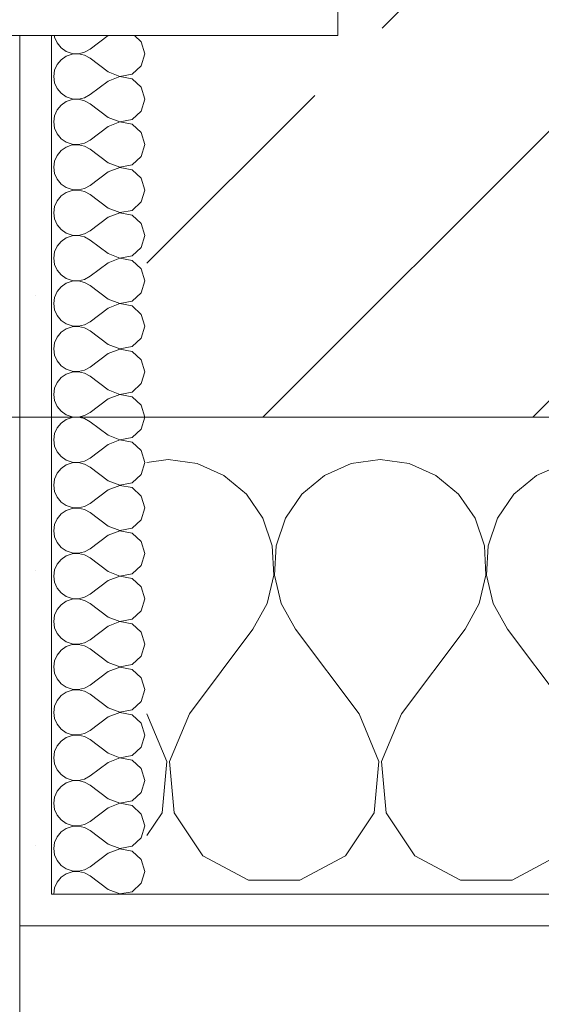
# Model space of a CAD drawing. Header units: metres. Extents: x -3.6 to 84.5, y -11 to 16.8.
# Tile 54 of 256: x 10.62 to 10.784, y -0.18 to 0.13. Entities that reach past the tile are written whole.
import ezdxf

# ---------------------------------------------------------------- set-up
doc = ezdxf.new("R2010")
doc.units = ezdxf.units.M
doc.header["$MEASUREMENT"] = 0
doc.linetypes.add('Strichlinie eng', pattern=[0.115, 0.075, -0.04])
for name, color, linetype in [('152 - Bemaßung_ Beschriftung.Ausbau', 7, 'Continuous'), ('603 - Struktur.Bodenplatte_ Decke Roh', 7, 'Continuous'), ('604 - Struktur.Wand Aussen', 7, 'Continuous')]:
    doc.layers.add(name, color=color, linetype=linetype)
doc.styles.add('ERSTELLTER_STIL_2', font='txt')
doc.dimstyles.new('ERSTELLTER_STIL__1', dxfattribs={"dimtxt": 0.1, "dimasz": 0.0532, "dimexe": 0.18, "dimexo": 0.0625, "dimgap": 0, "dimtad": 1, "dimzin": 0, "dimdsep": 46, "dimtxsty": 'ERSTELLTER_STIL_2', "dimblk": 'ARROWHEAD_2', "dimblk1": 'ARROWHEAD_2', "dimblk2": 'ARROWHEAD_2', "dimcen": 0.09, "dimse1": 1, "dimse2": 1, "dimclrd": 7, "dimclre": 7, "dimclrt": 7, "dimazin": 0, "dimtfac": 1, "dimtdec": 4, "dimtmove": 0, "dimatfit": 3, "dimfxl": 1, "dimtolj": 1, "dimtzin": 0, "dimarcsym": 0})
doc.dimstyles.new('ERSTELLTER_STIL__2', dxfattribs={"dimtxt": 0.1, "dimasz": 0.0532, "dimexe": 0.18, "dimexo": 0.0625, "dimgap": 0, "dimtad": 1, "dimzin": 0, "dimdsep": 46, "dimtxsty": 'ERSTELLTER_STIL_2', "dimblk": 'ARROWHEAD_2', "dimblk1": 'ARROWHEAD_2', "dimblk2": 'ARROWHEAD_2', "dimcen": 0.09, "dimse1": 1, "dimse2": 1, "dimclrd": 7, "dimclre": 7, "dimclrt": 7, "dimazin": 0, "dimtfac": 1, "dimtdec": 4, "dimtmove": 2, "dimatfit": 3, "dimfxl": 1, "dimtolj": 1, "dimtzin": 0, "dimarcsym": 0})
doc.dimstyles.new('ERSTELLTER_STIL__3', dxfattribs={"dimtxt": 0.1, "dimasz": 0.0532, "dimexe": 0.18, "dimexo": 0.0625, "dimgap": 0, "dimtad": 1, "dimtih": 1, "dimtoh": 1, "dimzin": 0, "dimdsep": 46, "dimtxsty": 'ERSTELLTER_STIL_2', "dimblk": 'ARROWHEAD_2', "dimblk1": 'ARROWHEAD_2', "dimblk2": 'ARROWHEAD_2', "dimcen": 0.09, "dimse1": 1, "dimse2": 1, "dimclrd": 7, "dimclre": 7, "dimclrt": 7, "dimazin": 0, "dimtfac": 1, "dimtdec": 4, "dimtmove": 0, "dimatfit": 3, "dimfxl": 1, "dimtolj": 1, "dimtzin": 0, "dimarcsym": 0})
pattern_1 = [(0, (0, 0), (0, 0.08660254), [0, -0.05]), (0, (0.025, 0.0433), (0, 0.08660254), [0, -0.05])]

# ---------------------------------------------------------------- blocks, each defined once
blk = doc.blocks.new('*X88')
at = {"layer": '604 - Struktur.Wand Aussen', "color": 7, "linetype": 'Continuous', "lineweight": 5}
for p, q in [((10.66667, -0.00833), (10.66, -0.00926)), ((10.67578, -0.0096), (10.66667, -0.00833)), ((10.73333, -0.00833), (10.72422, -0.0096)), ((10.74244, -0.0096), (10.73333, -0.00833)), ((10.68419, -0.01331), (10.67578, -0.0096)), ((10.72422, -0.0096), (10.71581, -0.01331)), ((10.75086, -0.01331), (10.74244, -0.0096)), ((10.79089, -0.0096), (10.78248, -0.01331)), ((10.69127, -0.01918), (10.68419, -0.01331)), ((10.71581, -0.01331), (10.70873, -0.01918)), ((10.75794, -0.01918), (10.75086, -0.01331)), ((10.78248, -0.01331), (10.77539, -0.01918)), ((10.69648, -0.02676), (10.69127, -0.01918)), ((10.70873, -0.01918), (10.70352, -0.02676)), ((10.76315, -0.02676), (10.75794, -0.01918)), ((10.77539, -0.01918), (10.77019, -0.02676)), ((10.69942, -0.03547), (10.69648, -0.02676)), ((10.70352, -0.02676), (10.70058, -0.03547)), ((10.76609, -0.03547), (10.76315, -0.02676)), ((10.77019, -0.02676), (10.76725, -0.03547)), ((10.69987, -0.04466), (10.69942, -0.03547)), ((10.70058, -0.03547), (10.70013, -0.04466)), ((10.76653, -0.04466), (10.76609, -0.03547)), ((10.76725, -0.03547), (10.7668, -0.04466)), ((10.69778, -0.05362), (10.69987, -0.04466)), ((10.70013, -0.04466), (10.70222, -0.05362)), ((10.76445, -0.05362), (10.76653, -0.04466)), ((10.7668, -0.04466), (10.76888, -0.05362)), ((10.69333, -0.06167), (10.69778, -0.05362)), ((10.70222, -0.05362), (10.70667, -0.06167)), ((10.76, -0.06167), (10.76445, -0.05362)), ((10.76888, -0.05362), (10.77333, -0.06167)), ((10.67333, -0.08833), (10.69333, -0.06167)), ((10.72667, -0.08833), (10.70667, -0.06167)), ((10.74, -0.08833), (10.76, -0.06167)), ((10.79333, -0.08833), (10.77333, -0.06167)), ((10.66629, -0.1033), (10.66, -0.08833)), ((10.67333, -0.08833), (10.66705, -0.1033)), ((10.73295, -0.1033), (10.72667, -0.08833)), ((10.74, -0.08833), (10.73371, -0.1033)), ((10.66475, -0.11947), (10.66629, -0.1033)), ((10.66705, -0.1033), (10.66858, -0.11947)), ((10.73142, -0.11947), (10.73295, -0.1033)), ((10.73371, -0.1033), (10.73525, -0.11947)), ((10.66, -0.12662), (10.66475, -0.11947)), ((10.66858, -0.11947), (10.67757, -0.13299)), ((10.72243, -0.13299), (10.73142, -0.11947)), ((10.73525, -0.11947), (10.74424, -0.13299)), ((10.67757, -0.13299), (10.69188, -0.14066)), ((10.70812, -0.14066), (10.72243, -0.13299)), ((10.74424, -0.13299), (10.75855, -0.14066)), ((10.77479, -0.14066), (10.7891, -0.13299)), ((10.69188, -0.14066), (10.70812, -0.14066)), ((10.75855, -0.14066), (10.77479, -0.14066))]:
    blk.add_line(p, q, dxfattribs=at)
blk = doc.blocks.new('*X118')
at = {"layer": '604 - Struktur.Wand Aussen', "color": 7, "linetype": 'Continuous', "lineweight": 5}
for p, q in [((10.63091, 0.125), (10.63099, 0.12448)), ((10.63099, 0.12448), (10.63178, 0.12267)), ((10.64786, 0.125), (10.64214, 0.12071)), ((10.65822, 0.12304), (10.65608, 0.125)), ((10.63178, 0.12267), (10.63304, 0.12116)), ((10.63304, 0.12116), (10.63466, 0.12004)), ((10.65929, 0.11929), (10.65822, 0.12304)), ((10.63466, 0.11853), (10.63304, 0.11742)), ((10.63466, 0.12004), (10.63653, 0.11941)), ((10.63653, 0.11916), (10.63466, 0.11853)), ((10.63653, 0.11941), (10.6385, 0.11931)), ((10.6385, 0.11926), (10.63653, 0.11916)), ((10.6385, 0.11931), (10.64042, 0.11976)), ((10.64042, 0.11881), (10.6385, 0.11926)), ((10.64042, 0.11976), (10.64214, 0.12071)), ((10.64214, 0.11786), (10.64042, 0.11881)), ((10.64786, 0.11357), (10.64214, 0.11786)), ((10.65822, 0.11553), (10.65929, 0.11929)), ((10.63178, 0.1159), (10.63099, 0.11409)), ((10.63304, 0.11742), (10.63178, 0.1159)), ((10.65534, 0.1129), (10.65822, 0.11553)), ((10.63099, 0.11409), (10.63071, 0.11214)), ((10.63071, 0.11214), (10.63099, 0.11019)), ((10.64786, 0.11357), (10.6515, 0.11217)), ((10.6515, 0.11211), (10.64786, 0.11071)), ((10.6515, 0.11217), (10.65534, 0.1129)), ((10.65534, 0.11139), (10.6515, 0.11211)), ((10.63099, 0.11019), (10.63178, 0.10839)), ((10.63178, 0.10839), (10.63304, 0.10687)), ((10.64786, 0.11071), (10.64214, 0.10643)), ((10.65822, 0.10876), (10.65534, 0.11139)), ((10.65929, 0.105), (10.65822, 0.10876)), ((10.63304, 0.10687), (10.63466, 0.10575)), ((10.63466, 0.10575), (10.63653, 0.10512)), ((10.6385, 0.10503), (10.64042, 0.10547)), ((10.64042, 0.10547), (10.64214, 0.10643)), ((10.63304, 0.10313), (10.63178, 0.10161)), ((10.63466, 0.10425), (10.63304, 0.10313)), ((10.63653, 0.10488), (10.63466, 0.10425)), ((10.63653, 0.10512), (10.6385, 0.10503)), ((10.6385, 0.10497), (10.63653, 0.10488)), ((10.64042, 0.10453), (10.6385, 0.10497)), ((10.64214, 0.10357), (10.64042, 0.10453)), ((10.64786, 0.09929), (10.64214, 0.10357)), ((10.65822, 0.10124), (10.65929, 0.105)), ((10.63099, 0.09981), (10.63071, 0.09786)), ((10.63178, 0.10161), (10.63099, 0.09981)), ((10.64786, 0.09929), (10.6515, 0.09789)), ((10.65534, 0.09861), (10.65822, 0.10124)), ((10.63071, 0.09786), (10.63099, 0.09591)), ((10.64786, 0.09643), (10.64214, 0.09214)), ((10.6515, 0.09783), (10.64786, 0.09643)), ((10.6515, 0.09789), (10.65534, 0.09861)), ((10.65534, 0.0971), (10.6515, 0.09783)), ((10.65822, 0.09447), (10.65534, 0.0971)), ((10.63099, 0.09591), (10.63178, 0.0941)), ((10.63178, 0.0941), (10.63304, 0.09258)), ((10.65929, 0.09071), (10.65822, 0.09447)), ((10.63304, 0.09258), (10.63466, 0.09147)), ((10.63466, 0.08996), (10.63304, 0.08884)), ((10.63466, 0.09147), (10.63653, 0.09084)), ((10.63653, 0.09059), (10.63466, 0.08996)), ((10.63653, 0.09084), (10.6385, 0.09074)), ((10.6385, 0.09069), (10.63653, 0.09059)), ((10.6385, 0.09074), (10.64042, 0.09119)), ((10.64042, 0.09024), (10.6385, 0.09069)), ((10.64042, 0.09119), (10.64214, 0.09214)), ((10.64214, 0.08929), (10.64042, 0.09024)), ((10.65822, 0.08696), (10.65929, 0.09071)), ((10.63178, 0.08733), (10.63099, 0.08552)), ((10.63304, 0.08884), (10.63178, 0.08733)), ((10.64786, 0.085), (10.64214, 0.08929)), ((10.65534, 0.08433), (10.65822, 0.08696)), ((10.63099, 0.08552), (10.63071, 0.08357)), ((10.64786, 0.085), (10.6515, 0.0836)), ((10.6515, 0.0836), (10.65534, 0.08433)), ((10.63071, 0.08357), (10.63099, 0.08162)), ((10.63099, 0.08162), (10.63178, 0.07982)), ((10.64786, 0.08214), (10.64214, 0.07786)), ((10.6515, 0.08354), (10.64786, 0.08214)), ((10.65534, 0.08282), (10.6515, 0.08354)), ((10.65822, 0.08018), (10.65534, 0.08282)), ((10.63178, 0.07982), (10.63304, 0.0783)), ((10.63304, 0.0783), (10.63466, 0.07718)), ((10.64042, 0.0769), (10.64214, 0.07786)), ((10.65929, 0.07643), (10.65822, 0.08018)), ((10.63304, 0.07456), (10.63178, 0.07304)), ((10.63466, 0.07567), (10.63304, 0.07456)), ((10.63466, 0.07718), (10.63653, 0.07655)), ((10.63653, 0.0763), (10.63466, 0.07567)), ((10.63653, 0.07655), (10.6385, 0.07646)), ((10.6385, 0.0764), (10.63653, 0.0763)), ((10.6385, 0.07646), (10.64042, 0.0769)), ((10.64042, 0.07595), (10.6385, 0.0764)), ((10.64214, 0.075), (10.64042, 0.07595)), ((10.64786, 0.07071), (10.64214, 0.075)), ((10.65822, 0.07267), (10.65929, 0.07643)), ((10.63099, 0.07124), (10.63071, 0.06929)), ((10.63178, 0.07304), (10.63099, 0.07124)), ((10.65534, 0.07004), (10.65822, 0.07267)), ((10.63071, 0.06929), (10.63099, 0.06733)), ((10.64786, 0.07071), (10.6515, 0.06931)), ((10.6515, 0.06926), (10.64786, 0.06786)), ((10.6515, 0.06931), (10.65534, 0.07004)), ((10.65534, 0.06853), (10.6515, 0.06926)), ((10.65822, 0.0659), (10.65534, 0.06853)), ((10.63099, 0.06733), (10.63178, 0.06553)), ((10.63178, 0.06553), (10.63304, 0.06401)), ((10.64786, 0.06786), (10.64214, 0.06357)), ((10.65929, 0.06214), (10.65822, 0.0659)), ((10.63304, 0.06401), (10.63466, 0.0629)), ((10.63466, 0.0629), (10.63653, 0.06227)), ((10.63653, 0.06202), (10.63466, 0.06139)), ((10.63653, 0.06227), (10.6385, 0.06217)), ((10.6385, 0.06211), (10.63653, 0.06202)), ((10.6385, 0.06217), (10.64042, 0.06262)), ((10.64042, 0.06167), (10.6385, 0.06211)), ((10.64042, 0.06262), (10.64214, 0.06357)), ((10.65822, 0.05839), (10.65929, 0.06214)), ((10.63304, 0.06027), (10.63178, 0.05876)), ((10.63466, 0.06139), (10.63304, 0.06027)), ((10.64214, 0.06071), (10.64042, 0.06167)), ((10.64786, 0.05643), (10.64214, 0.06071)), ((10.63099, 0.05695), (10.63071, 0.055)), ((10.63178, 0.05876), (10.63099, 0.05695)), ((10.64786, 0.05643), (10.6515, 0.05503)), ((10.6515, 0.05503), (10.65534, 0.05575)), ((10.65534, 0.05575), (10.65822, 0.05839)), ((10.63071, 0.055), (10.63099, 0.05305)), ((10.63099, 0.05305), (10.63178, 0.05124)), ((10.64786, 0.05357), (10.64214, 0.04929)), ((10.6515, 0.05497), (10.64786, 0.05357)), ((10.65534, 0.05425), (10.6515, 0.05497)), ((10.65822, 0.05161), (10.65534, 0.05425)), ((10.63178, 0.05124), (10.63304, 0.04973)), ((10.63304, 0.04973), (10.63466, 0.04861)), ((10.65929, 0.04786), (10.65822, 0.05161)), ((10.63466, 0.0471), (10.63304, 0.04599)), ((10.63466, 0.04861), (10.63653, 0.04798)), ((10.63653, 0.04773), (10.63466, 0.0471)), ((10.63653, 0.04798), (10.6385, 0.04789)), ((10.6385, 0.04783), (10.63653, 0.04773)), ((10.6385, 0.04789), (10.64042, 0.04833)), ((10.64042, 0.04738), (10.6385, 0.04783)), ((10.64042, 0.04833), (10.64214, 0.04929)), ((10.64214, 0.04643), (10.64042, 0.04738)), ((10.65822, 0.0441), (10.65929, 0.04786)), ((10.63178, 0.04447), (10.63099, 0.04267)), ((10.63304, 0.04599), (10.63178, 0.04447)), ((10.64786, 0.04214), (10.64214, 0.04643)), ((10.65534, 0.04147), (10.65822, 0.0441)), ((10.63099, 0.04267), (10.63071, 0.04071)), ((10.63071, 0.04071), (10.63099, 0.03876)), ((10.64786, 0.04214), (10.6515, 0.04074)), ((10.6515, 0.04069), (10.64786, 0.03929)), ((10.6515, 0.04074), (10.65534, 0.04147)), ((10.65534, 0.03996), (10.6515, 0.04069)), ((10.63099, 0.03876), (10.63178, 0.03696)), ((10.64786, 0.03929), (10.64214, 0.035)), ((10.65822, 0.03733), (10.65534, 0.03996)), ((10.65929, 0.03357), (10.65822, 0.03733)), ((10.63178, 0.03696), (10.63304, 0.03544)), ((10.63304, 0.03544), (10.63466, 0.03433)), ((10.63466, 0.03433), (10.63653, 0.0337)), ((10.64042, 0.03405), (10.64214, 0.035)), ((10.63304, 0.0317), (10.63178, 0.03018)), ((10.63466, 0.03282), (10.63304, 0.0317)), ((10.63653, 0.03345), (10.63466, 0.03282)), ((10.63653, 0.0337), (10.6385, 0.0336)), ((10.6385, 0.03354), (10.63653, 0.03345)), ((10.6385, 0.0336), (10.64042, 0.03405)), ((10.64042, 0.0331), (10.6385, 0.03354)), ((10.64214, 0.03214), (10.64042, 0.0331)), ((10.64786, 0.02786), (10.64214, 0.03214)), ((10.65822, 0.02982), (10.65929, 0.03357)), ((10.63099, 0.02838), (10.63071, 0.02643)), ((10.63178, 0.03018), (10.63099, 0.02838)), ((10.65534, 0.02718), (10.65822, 0.02982)), ((10.63071, 0.02643), (10.63099, 0.02448)), ((10.64786, 0.025), (10.64214, 0.02071)), ((10.64786, 0.02786), (10.6515, 0.02646)), ((10.6515, 0.0264), (10.64786, 0.025)), ((10.6515, 0.02646), (10.65534, 0.02718)), ((10.65534, 0.02567), (10.6515, 0.0264)), ((10.65822, 0.02304), (10.65534, 0.02567)), ((10.63099, 0.02448), (10.63178, 0.02267)), ((10.63178, 0.02267), (10.63304, 0.02116)), ((10.65929, 0.01929), (10.65822, 0.02304)), ((10.63304, 0.02116), (10.63466, 0.02004)), ((10.63466, 0.02004), (10.63653, 0.01941)), ((10.63653, 0.01916), (10.63466, 0.01853)), ((10.63653, 0.01941), (10.6385, 0.01931)), ((10.6385, 0.01926), (10.63653, 0.01916)), ((10.6385, 0.01931), (10.64042, 0.01976)), ((10.64042, 0.01881), (10.6385, 0.01926)), ((10.64042, 0.01976), (10.64214, 0.02071)), ((10.64214, 0.01786), (10.64042, 0.01881)), ((10.65822, 0.01553), (10.65929, 0.01929)), ((10.63178, 0.0159), (10.63099, 0.01409)), ((10.63304, 0.01742), (10.63178, 0.0159)), ((10.63466, 0.01853), (10.63304, 0.01742)), ((10.64786, 0.01357), (10.64214, 0.01786)), ((10.65534, 0.0129), (10.65822, 0.01553)), ((10.63099, 0.01409), (10.63071, 0.01214)), ((10.64786, 0.01357), (10.6515, 0.01217)), ((10.6515, 0.01217), (10.65534, 0.0129)), ((10.63071, 0.01214), (10.63099, 0.01019)), ((10.63099, 0.01019), (10.63178, 0.00839)), ((10.64786, 0.01071), (10.64214, 0.00643)), ((10.6515, 0.01211), (10.64786, 0.01071)), ((10.65534, 0.01139), (10.6515, 0.01211)), ((10.65822, 0.00876), (10.65534, 0.01139)), ((10.63178, 0.00839), (10.63304, 0.00687)), ((10.63304, 0.00687), (10.63466, 0.00575)), ((10.64042, 0.00547), (10.64214, 0.00643)), ((10.65929, 0.005), (10.65822, 0.00876)), ((10.63304, 0.00313), (10.63178, 0.00161)), ((10.63466, 0.00425), (10.63304, 0.00313)), ((10.63466, 0.00575), (10.63653, 0.00512)), ((10.63653, 0.00488), (10.63466, 0.00425)), ((10.63653, 0.00512), (10.6385, 0.00503)), ((10.6385, 0.00497), (10.63653, 0.00488)), ((10.6385, 0.00503), (10.64042, 0.00547)), ((10.64042, 0.00453), (10.6385, 0.00497)), ((10.64214, 0.00357), (10.64042, 0.00453)), ((10.64786, -0.00071), (10.64214, 0.00357)), ((10.65822, 0.00124), (10.65929, 0.005)), ((10.63178, 0.00161), (10.63099, -0.00019)), ((10.65534, -0.00139), (10.65822, 0.00124)), ((10.63099, -0.00019), (10.63071, -0.00214)), ((10.63071, -0.00214), (10.63099, -0.00409)), ((10.64786, -0.00071), (10.6515, -0.00211)), ((10.6515, -0.00217), (10.64786, -0.00357)), ((10.6515, -0.00211), (10.65534, -0.00139)), ((10.65534, -0.0029), (10.6515, -0.00217)), ((10.65822, -0.00553), (10.65534, -0.0029)), ((10.63099, -0.00409), (10.63178, -0.0059)), ((10.63178, -0.0059), (10.63304, -0.00742)), ((10.64786, -0.00357), (10.64214, -0.00786)), ((10.65929, -0.00929), (10.65822, -0.00553)), ((10.63304, -0.00742), (10.63466, -0.00853)), ((10.63466, -0.00853), (10.63653, -0.00916)), ((10.63653, -0.00916), (10.6385, -0.00926)), ((10.6385, -0.00926), (10.64042, -0.00881)), ((10.64042, -0.00881), (10.64214, -0.00786)), ((10.65822, -0.01304), (10.65929, -0.00929)), ((10.63304, -0.01116), (10.63178, -0.01267)), ((10.63466, -0.01004), (10.63304, -0.01116)), ((10.63653, -0.00941), (10.63466, -0.01004)), ((10.6385, -0.00931), (10.63653, -0.00941)), ((10.64042, -0.00976), (10.6385, -0.00931)), ((10.64214, -0.01071), (10.64042, -0.00976)), ((10.64786, -0.015), (10.64214, -0.01071)), ((10.63099, -0.01448), (10.63071, -0.01643)), ((10.63178, -0.01267), (10.63099, -0.01448)), ((10.64786, -0.015), (10.6515, -0.0164)), ((10.65534, -0.01567), (10.65822, -0.01304)), ((10.63071, -0.01643), (10.63099, -0.01838)), ((10.63099, -0.01838), (10.63178, -0.02018)), ((10.64786, -0.01786), (10.64214, -0.02214)), ((10.6515, -0.01646), (10.64786, -0.01786)), ((10.6515, -0.0164), (10.65534, -0.01567)), ((10.65534, -0.01718), (10.6515, -0.01646)), ((10.65822, -0.01982), (10.65534, -0.01718)), ((10.63178, -0.02018), (10.63304, -0.0217)), ((10.65929, -0.02357), (10.65822, -0.01982)), ((10.63304, -0.0217), (10.63466, -0.02282)), ((10.63466, -0.02433), (10.63304, -0.02544)), ((10.63466, -0.02282), (10.63653, -0.02345)), ((10.63653, -0.0237), (10.63466, -0.02433)), ((10.63653, -0.02345), (10.6385, -0.02354)), ((10.6385, -0.0236), (10.63653, -0.0237)), ((10.6385, -0.02354), (10.64042, -0.0231)), ((10.64042, -0.02405), (10.6385, -0.0236)), ((10.64042, -0.0231), (10.64214, -0.02214)), ((10.64214, -0.025), (10.64042, -0.02405)), ((10.65822, -0.02733), (10.65929, -0.02357)), ((10.63178, -0.02696), (10.63099, -0.02876)), ((10.63304, -0.02544), (10.63178, -0.02696)), ((10.64786, -0.02929), (10.64214, -0.025)), ((10.65534, -0.02996), (10.65822, -0.02733)), ((10.63099, -0.02876), (10.63071, -0.03071)), ((10.63071, -0.03071), (10.63099, -0.03267)), ((10.64786, -0.02929), (10.6515, -0.03069)), ((10.6515, -0.03074), (10.64786, -0.03214)), ((10.6515, -0.03069), (10.65534, -0.02996)), ((10.65534, -0.03147), (10.6515, -0.03074)), ((10.63099, -0.03267), (10.63178, -0.03447)), ((10.64786, -0.03214), (10.64214, -0.03643)), ((10.65822, -0.0341), (10.65534, -0.03147)), ((10.63178, -0.03447), (10.63304, -0.03599)), ((10.63304, -0.03599), (10.63466, -0.0371)), ((10.63466, -0.0371), (10.63653, -0.03773)), ((10.64042, -0.03738), (10.64214, -0.03643)), ((10.65929, -0.03786), (10.65822, -0.0341)), ((10.63304, -0.03973), (10.63178, -0.04124)), ((10.63466, -0.03861), (10.63304, -0.03973)), ((10.63653, -0.03798), (10.63466, -0.03861)), ((10.63653, -0.03773), (10.6385, -0.03783)), ((10.6385, -0.03789), (10.63653, -0.03798)), ((10.6385, -0.03783), (10.64042, -0.03738)), ((10.64042, -0.03833), (10.6385, -0.03789)), ((10.64214, -0.03929), (10.64042, -0.03833)), ((10.64786, -0.04357), (10.64214, -0.03929)), ((10.65822, -0.04161), (10.65929, -0.03786)), ((10.63099, -0.04305), (10.63071, -0.045)), ((10.63178, -0.04124), (10.63099, -0.04305)), ((10.65534, -0.04425), (10.65822, -0.04161)), ((10.63071, -0.045), (10.63099, -0.04695)), ((10.64786, -0.04643), (10.64214, -0.05071)), ((10.64786, -0.04357), (10.6515, -0.04497)), ((10.6515, -0.04503), (10.64786, -0.04643)), ((10.6515, -0.04497), (10.65534, -0.04425)), ((10.65534, -0.04575), (10.6515, -0.04503)), ((10.65822, -0.04839), (10.65534, -0.04575)), ((10.63099, -0.04695), (10.63178, -0.04876)), ((10.63178, -0.04876), (10.63304, -0.05027)), ((10.65929, -0.05214), (10.65822, -0.04839)), ((10.63304, -0.05027), (10.63466, -0.05139)), ((10.63466, -0.05139), (10.63653, -0.05202)), ((10.63653, -0.05227), (10.63466, -0.0529)), ((10.63653, -0.05202), (10.6385, -0.05211)), ((10.6385, -0.05217), (10.63653, -0.05227)), ((10.6385, -0.05211), (10.64042, -0.05167)), ((10.64042, -0.05262), (10.6385, -0.05217)), ((10.64042, -0.05167), (10.64214, -0.05071)), ((10.64214, -0.05357), (10.64042, -0.05262)), ((10.65822, -0.0559), (10.65929, -0.05214)), ((10.63178, -0.05553), (10.63099, -0.05733)), ((10.63304, -0.05401), (10.63178, -0.05553)), ((10.63466, -0.0529), (10.63304, -0.05401)), ((10.64786, -0.05786), (10.64214, -0.05357)), ((10.63099, -0.05733), (10.63071, -0.05929)), ((10.64786, -0.05786), (10.6515, -0.05926)), ((10.6515, -0.05926), (10.65534, -0.05853)), ((10.65534, -0.05853), (10.65822, -0.0559)), ((10.63071, -0.05929), (10.63099, -0.06124)), ((10.63099, -0.06124), (10.63178, -0.06304)), ((10.64786, -0.06071), (10.64214, -0.065)), ((10.6515, -0.05931), (10.64786, -0.06071)), ((10.65534, -0.06004), (10.6515, -0.05931)), ((10.65822, -0.06267), (10.65534, -0.06004)), ((10.63178, -0.06304), (10.63304, -0.06456)), ((10.63304, -0.06456), (10.63466, -0.06567)), ((10.64042, -0.06595), (10.64214, -0.065)), ((10.65929, -0.06643), (10.65822, -0.06267)), ((10.63466, -0.06718), (10.63304, -0.0683)), ((10.63466, -0.06567), (10.63653, -0.0663)), ((10.63653, -0.06655), (10.63466, -0.06718)), ((10.63653, -0.0663), (10.6385, -0.0664)), ((10.6385, -0.06646), (10.63653, -0.06655)), ((10.6385, -0.0664), (10.64042, -0.06595)), ((10.64042, -0.0669), (10.6385, -0.06646)), ((10.64214, -0.06786), (10.64042, -0.0669)), ((10.64786, -0.07214), (10.64214, -0.06786)), ((10.65822, -0.07018), (10.65929, -0.06643)), ((10.63178, -0.06982), (10.63099, -0.07162)), ((10.63304, -0.0683), (10.63178, -0.06982)), ((10.65534, -0.07282), (10.65822, -0.07018)), ((10.63099, -0.07162), (10.63071, -0.07357)), ((10.63071, -0.07357), (10.63099, -0.07552)), ((10.64786, -0.07214), (10.6515, -0.07354)), ((10.6515, -0.0736), (10.64786, -0.075)), ((10.6515, -0.07354), (10.65534, -0.07282)), ((10.65534, -0.07433), (10.6515, -0.0736)), ((10.63099, -0.07552), (10.63178, -0.07733)), ((10.63178, -0.07733), (10.63304, -0.07884)), ((10.64786, -0.075), (10.64214, -0.07929)), ((10.65822, -0.07696), (10.65534, -0.07433)), ((10.65929, -0.08071), (10.65822, -0.07696)), ((10.63304, -0.07884), (10.63466, -0.07996)), ((10.63466, -0.07996), (10.63653, -0.08059)), ((10.6385, -0.08069), (10.64042, -0.08024)), ((10.64042, -0.08024), (10.64214, -0.07929)), ((10.63304, -0.08258), (10.63178, -0.0841)), ((10.63466, -0.08147), (10.63304, -0.08258)), ((10.63653, -0.08084), (10.63466, -0.08147)), ((10.63653, -0.08059), (10.6385, -0.08069)), ((10.6385, -0.08074), (10.63653, -0.08084)), ((10.64042, -0.08119), (10.6385, -0.08074)), ((10.64214, -0.08214), (10.64042, -0.08119)), ((10.64786, -0.08643), (10.64214, -0.08214)), ((10.65822, -0.08447), (10.65929, -0.08071)), ((10.63099, -0.08591), (10.63071, -0.08786)), ((10.63178, -0.0841), (10.63099, -0.08591)), ((10.64786, -0.08643), (10.6515, -0.08783)), ((10.65534, -0.0871), (10.65822, -0.08447)), ((10.63071, -0.08786), (10.63099, -0.08981)), ((10.64786, -0.08929), (10.64214, -0.09357)), ((10.6515, -0.08789), (10.64786, -0.08929)), ((10.6515, -0.08783), (10.65534, -0.0871)), ((10.65534, -0.08861), (10.6515, -0.08789)), ((10.65822, -0.09124), (10.65534, -0.08861)), ((10.63099, -0.08981), (10.63178, -0.09161)), ((10.63178, -0.09161), (10.63304, -0.09313)), ((10.65929, -0.095), (10.65822, -0.09124)), ((10.63304, -0.09313), (10.63466, -0.09425)), ((10.63466, -0.09575), (10.63304, -0.09687)), ((10.63466, -0.09425), (10.63653, -0.09488)), ((10.63653, -0.09512), (10.63466, -0.09575)), ((10.63653, -0.09488), (10.6385, -0.09497)), ((10.6385, -0.09503), (10.63653, -0.09512)), ((10.6385, -0.09497), (10.64042, -0.09453)), ((10.64042, -0.09547), (10.6385, -0.09503)), ((10.64042, -0.09453), (10.64214, -0.09357)), ((10.64214, -0.09643), (10.64042, -0.09547)), ((10.65822, -0.09876), (10.65929, -0.095)), ((10.63178, -0.09839), (10.63099, -0.10019)), ((10.63304, -0.09687), (10.63178, -0.09839)), ((10.64786, -0.10071), (10.64214, -0.09643)), ((10.65534, -0.10139), (10.65822, -0.09876)), ((10.63099, -0.10019), (10.63071, -0.10214)), ((10.63071, -0.10214), (10.63099, -0.10409)), ((10.64786, -0.10071), (10.6515, -0.10211)), ((10.6515, -0.10217), (10.64786, -0.10357)), ((10.6515, -0.10211), (10.65534, -0.10139)), ((10.65534, -0.1029), (10.6515, -0.10217)), ((10.63099, -0.10409), (10.63178, -0.1059)), ((10.64786, -0.10357), (10.64214, -0.10786)), ((10.65822, -0.10553), (10.65534, -0.1029)), ((10.63178, -0.1059), (10.63304, -0.10742)), ((10.63304, -0.10742), (10.63466, -0.10853)), ((10.64042, -0.10881), (10.64214, -0.10786)), ((10.65929, -0.10929), (10.65822, -0.10553)), ((10.63304, -0.11116), (10.63178, -0.11267)), ((10.63466, -0.11004), (10.63304, -0.11116)), ((10.63466, -0.10853), (10.63653, -0.10916)), ((10.63653, -0.10941), (10.63466, -0.11004)), ((10.63653, -0.10916), (10.6385, -0.10926)), ((10.6385, -0.10931), (10.63653, -0.10941)), ((10.6385, -0.10926), (10.64042, -0.10881)), ((10.64042, -0.10976), (10.6385, -0.10931)), ((10.64214, -0.11071), (10.64042, -0.10976)), ((10.64786, -0.115), (10.64214, -0.11071)), ((10.65822, -0.11304), (10.65929, -0.10929)), ((10.63099, -0.11448), (10.63071, -0.11643)), ((10.63178, -0.11267), (10.63099, -0.11448)), ((10.65534, -0.11567), (10.65822, -0.11304)), ((10.63071, -0.11643), (10.63099, -0.11838)), ((10.64786, -0.115), (10.6515, -0.1164)), ((10.6515, -0.11646), (10.64786, -0.11786)), ((10.6515, -0.1164), (10.65534, -0.11567)), ((10.65534, -0.11718), (10.6515, -0.11646)), ((10.65822, -0.11982), (10.65534, -0.11718)), ((10.63099, -0.11838), (10.63178, -0.12018)), ((10.63178, -0.12018), (10.63304, -0.1217)), ((10.64786, -0.11786), (10.64214, -0.12214)), ((10.65929, -0.12357), (10.65822, -0.11982)), ((10.63304, -0.1217), (10.63466, -0.12282)), ((10.63466, -0.12282), (10.63653, -0.12345)), ((10.63653, -0.1237), (10.63466, -0.12433)), ((10.63653, -0.12345), (10.6385, -0.12354)), ((10.6385, -0.1236), (10.63653, -0.1237)), ((10.6385, -0.12354), (10.64042, -0.1231)), ((10.64042, -0.12405), (10.6385, -0.1236)), ((10.64042, -0.1231), (10.64214, -0.12214)), ((10.65822, -0.12733), (10.65929, -0.12357)), ((10.63178, -0.12696), (10.63099, -0.12876)), ((10.63304, -0.12544), (10.63178, -0.12696)), ((10.63466, -0.12433), (10.63304, -0.12544)), ((10.64214, -0.125), (10.64042, -0.12405)), ((10.64786, -0.12929), (10.64214, -0.125)), ((10.63099, -0.12876), (10.63071, -0.13071)), ((10.64786, -0.12929), (10.6515, -0.13069)), ((10.6515, -0.13069), (10.65534, -0.12996)), ((10.65534, -0.12996), (10.65822, -0.12733)), ((10.63071, -0.13071), (10.63099, -0.13267)), ((10.63099, -0.13267), (10.63178, -0.13447)), ((10.64786, -0.13214), (10.64214, -0.13643)), ((10.6515, -0.13074), (10.64786, -0.13214)), ((10.65534, -0.13147), (10.6515, -0.13074)), ((10.65822, -0.1341), (10.65534, -0.13147)), ((10.63178, -0.13447), (10.63304, -0.13599)), ((10.63304, -0.13599), (10.63466, -0.1371)), ((10.65929, -0.13786), (10.65822, -0.1341)), ((10.63466, -0.13861), (10.63304, -0.13973)), ((10.63466, -0.1371), (10.63653, -0.13773)), ((10.63653, -0.13798), (10.63466, -0.13861)), ((10.63653, -0.13773), (10.6385, -0.13783)), ((10.6385, -0.13789), (10.63653, -0.13798)), ((10.6385, -0.13783), (10.64042, -0.13738)), ((10.64042, -0.13833), (10.6385, -0.13789)), ((10.64042, -0.13738), (10.64214, -0.13643)), ((10.64214, -0.13929), (10.64042, -0.13833)), ((10.64786, -0.14357), (10.64214, -0.13929)), ((10.65822, -0.14161), (10.65929, -0.13786)), ((10.63178, -0.14124), (10.63099, -0.14305)), ((10.63304, -0.13973), (10.63178, -0.14124)), ((10.65534, -0.14425), (10.65822, -0.14161)), ((10.63099, -0.14305), (10.63071, -0.145)), ((10.64786, -0.14357), (10.6515, -0.14497)), ((10.6515, -0.14497), (10.65534, -0.14425))]:
    blk.add_line(p, q, dxfattribs=at)
blk = doc.blocks.new('*D250')
at = {"layer": '152 - Bemaßung_ Beschriftung.Ausbau', "color": 7, "linetype": 'Continuous', "lineweight": 5}
for p, q in [((7.12, -8.6375), (7.12, -8.5325)), ((8.32, -8.6375), (8.32, -8.5325)), ((7.14021, -8.55), (7.09979, -8.62)), ((8.34021, -8.55), (8.29979, -8.62)), ((4.72, -8.585), (7.12, -8.585)), ((7.12, -8.585), (8.32, -8.585)), ((8.32, -8.585), (10.72, -8.585))]:
    blk.add_line(p, q, dxfattribs=at)
at = {"layer": '152 - Bemaßung_ Beschriftung.Ausbau', "color": 7, "lineweight": 5, "insert": (7.58697, -8.565), "char_height": 0.1, "attachment_point": 7, "style": 'ERSTELLTER_STIL_2'}
blk.add_mtext('\\A1;{\\pql;\\fArial|b0|i0|c0|p38;1,20}', dxfattribs=at)
blk = doc.blocks.new('ARROWHEAD_2')
at = {"color": 0, "linetype": 'Continuous', "lineweight": 0}
for p, q in [((-0.3781, -0.655), (0.3781, 0.655)), ((0, 0), (-1, 0))]:
    blk.add_line(p, q, dxfattribs=at)
blk = doc.blocks.new('*D251')
at = {"layer": '152 - Bemaßung_ Beschriftung.Ausbau', "color": 7, "linetype": 'Continuous', "lineweight": 5}
for p, q in [((8.34021, -8.55), (8.29979, -8.62)), ((10.74021, -8.55), (10.69979, -8.62)), ((8.32, -8.585), (10.72, -8.585))]:
    blk.add_line(p, q, dxfattribs=at)
at = {"layer": '152 - Bemaßung_ Beschriftung.Ausbau', "color": 7, "lineweight": 5, "char_height": 0.1, "attachment_point": 7, "style": 'ERSTELLTER_STIL_2'}
for s, insert in [('\\A1;{\\pql;\\fArial|b0|i0|c0|p38;2,40}', (9.38697, -8.565)), ('\\A1;{\\pql;\\fArial|b0|i0|c0|p38;2,01}', (9.38697, -8.705))]:
    blk.add_mtext(s, dxfattribs=dict(at, insert=insert))
blk = doc.blocks.new('*D252')
at = {"layer": '152 - Bemaßung_ Beschriftung.Ausbau', "color": 7, "linetype": 'Continuous', "lineweight": 5}
for p, q in [((10.72, -8.6375), (10.72, -8.5325)), ((11.92, -8.6375), (11.92, -8.5325)), ((10.74021, -8.55), (10.69979, -8.62)), ((11.94021, -8.55), (11.89979, -8.62)), ((8.32, -8.585), (10.72, -8.585)), ((10.72, -8.585), (11.92, -8.585)), ((11.92, -8.585), (14.32, -8.585))]:
    blk.add_line(p, q, dxfattribs=at)
at = {"layer": '152 - Bemaßung_ Beschriftung.Ausbau', "color": 7, "lineweight": 5, "insert": (11.18697, -8.565), "char_height": 0.1, "attachment_point": 7, "style": 'ERSTELLTER_STIL_2'}
blk.add_mtext('\\A1;{\\pql;\\fArial|b0|i0|c0|p38;1,20}', dxfattribs=at)
blk = doc.blocks.new('*D282')
at = {"layer": '152 - Bemaßung_ Beschriftung.Ausbau', "color": 7, "linetype": 'Continuous', "lineweight": 5}
for p, q in [((7.80002, -9.1375), (7.80002, -9.0325)), ((7.82023, -9.05), (7.77982, -9.12)), ((11.26021, -9.05), (11.21979, -9.12)), ((7.67002, -9.085), (7.80002, -9.085)), ((7.80002, -9.085), (11.24, -9.085))]:
    blk.add_line(p, q, dxfattribs=at)
at = {"layer": '152 - Bemaßung_ Beschriftung.Ausbau', "color": 7, "lineweight": 5, "char_height": 0.1, "attachment_point": 7, "style": 'ERSTELLTER_STIL_2'}
for s, insert in [('\\A1;{\\pql;\\fArial|b0|i0|c0|p38;16\\fArial|b0|i0|c0|p38;\\A1{\\H.66x;\\S5^  ;}}', (11.01791, -9.06665)), ('\\A1;{\\pql;\\fArial|b0|i0|c0|p38;3,44}', (9.28606, -9.065))]:
    blk.add_mtext(s, dxfattribs=dict(at, insert=insert))
blk = doc.blocks.new('*D283')
at = {"layer": '152 - Bemaßung_ Beschriftung.Ausbau', "color": 7, "linetype": 'Continuous', "lineweight": 5}
for p, q in [((11.24, -9.1375), (11.24, -9.0325)), ((11.26021, -9.05), (11.21979, -9.12)), ((11.42521, -9.05), (11.38479, -9.12)), ((7.80002, -9.085), (11.24, -9.085)), ((11.24, -9.085), (11.405, -9.085))]:
    blk.add_line(p, q, dxfattribs=at)
blk = doc.blocks.new('*D458')
at = {"layer": '152 - Bemaßung_ Beschriftung.Ausbau', "color": 7, "linetype": 'Continuous', "lineweight": 5}
for p, q in [((-1.21, 0.02521), (-1.14, -0.01521)), ((-1.175, -0.145), (-1.175, 0.005)), ((-1.21, -0.12479), (-1.14, -0.16521)), ((-1.1225, -0.145), (-1.2275, -0.145)), ((-1.175, -0.17923), (-1.175, -0.145))]:
    blk.add_line(p, q, dxfattribs=at)
at = {"layer": '152 - Bemaßung_ Beschriftung.Ausbau', "color": 7, "lineweight": 5, "insert": (-1.195, -0.317), "char_height": 0.1, "attachment_point": 7, "rotation": 90, "style": 'ERSTELLTER_STIL_2'}
blk.add_mtext('\\A1;{\\pql;\\fArial|b0|i0|c0|p38;15}', dxfattribs=at)
blk = doc.blocks.new('*D459')
at = {"layer": '152 - Bemaßung_ Beschriftung.Ausbau', "color": 7, "linetype": 'Continuous', "lineweight": 5}
for p, q in [((-1.21, 0.02521), (-1.14, -0.01521)), ((-1.175, -0.145), (-1.175, 0.005))]:
    blk.add_line(p, q, dxfattribs=at)
blk = doc.blocks.new('*D465')
at = {"layer": '152 - Bemaßung_ Beschriftung.Ausbau', "color": 7, "linetype": 'Continuous', "lineweight": 5}
for p, q in [((-2.21, 0.02521), (-2.14, -0.01521)), ((-2.175, -0.145), (-2.175, 0.005)), ((-2.21, -0.12479), (-2.14, -0.16521)), ((-2.1225, -0.145), (-2.2275, -0.145)), ((-2.175, -0.17923), (-2.175, -0.145))]:
    blk.add_line(p, q, dxfattribs=at)
at = {"layer": '152 - Bemaßung_ Beschriftung.Ausbau', "color": 7, "lineweight": 5, "insert": (-2.1845, -0.14063), "char_height": 0.1, "attachment_point": 7, "rotation": 90, "style": 'ERSTELLTER_STIL_2'}
blk.add_mtext('\\A1;{\\pql;\\fArial|b0|i0|c0|p38;15}', dxfattribs=at)
blk = doc.blocks.new('*D466')
at = {"layer": '152 - Bemaßung_ Beschriftung.Ausbau', "color": 7, "linetype": 'Continuous', "lineweight": 5}
for p, q in [((-2.21, 0.02521), (-2.14, -0.01521)), ((-2.175, -0.145), (-2.175, 0.005))]:
    blk.add_line(p, q, dxfattribs=at)
blk = doc.blocks.new('*D467')
at = {"layer": '152 - Bemaßung_ Beschriftung.Ausbau', "color": 7, "linetype": 'Continuous', "lineweight": 5}
for p, q in [((-2.21, 0.27019), (-2.14, 0.22978)), ((-2.14, 0.22479), (-2.21, 0.26521)), ((-2.175, 0.005), (-2.175, 0.245)), ((-2.21, 0.02521), (-2.14, -0.01521)), ((-2.1225, 0.005), (-2.2275, 0.005)), ((-2.175, -0.145), (-2.175, 0.005))]:
    blk.add_line(p, q, dxfattribs=at)
at = {"layer": '152 - Bemaßung_ Beschriftung.Ausbau', "color": 7, "lineweight": 5, "insert": (-2.195, 0.04911), "char_height": 0.1, "attachment_point": 7, "rotation": 90, "style": 'ERSTELLTER_STIL_2'}
blk.add_mtext('\\A1;{\\pql;\\fArial|b0|i0|c0|p38;24}', dxfattribs=at)
blk = doc.blocks.new('*D468')
at = {"layer": '152 - Bemaßung_ Beschriftung.Ausbau', "color": 7, "linetype": 'Continuous', "lineweight": 5}
for p, q in [((-2.175, 0.24998), (-2.175, 0.69998)), ((-2.21, 0.27019), (-2.14, 0.22978)), ((-2.14, 0.22479), (-2.21, 0.26521)), ((-2.1225, 0.24998), (-2.2275, 0.24998)), ((-2.175, 0.245), (-2.175, 0.24998)), ((-2.1225, 0.245), (-2.2275, 0.245)), ((-2.175, 0.005), (-2.175, 0.245))]:
    blk.add_line(p, q, dxfattribs=at)
blk = doc.blocks.new('*D480')
at = {"layer": '152 - Bemaßung_ Beschriftung.Ausbau', "color": 7, "linetype": 'Continuous', "lineweight": 5}
for p, q in [((-0.165, -10.1375), (-0.165, -10.0325)), ((-0.14479, -10.05), (-0.18521, -10.12)), ((43.76021, -10.05), (43.71979, -10.12)), ((-0.19923, -10.085), (-0.165, -10.085)), ((-0.165, -10.085), (43.74, -10.085))]:
    blk.add_line(p, q, dxfattribs=at)
at = {"layer": '152 - Bemaßung_ Beschriftung.Ausbau', "color": 7, "lineweight": 5, "char_height": 0.1, "attachment_point": 7, "style": 'ERSTELLTER_STIL_2'}
for s, insert in [('\\A1;{\\pql;\\fArial|b0|i0|c0|p38;43,90\\fArial|b0|i0|c0|p38;\\A1{\\H.66x;\\S5^  ;}}', (21.5156, -10.08441)), ('\\A1;{\\pql;\\fArial|b0|i0|c0|p38;15}', (43.568, -10.065))]:
    blk.add_mtext(s, dxfattribs=dict(at, insert=insert))
blk = doc.blocks.new('*D498')
at = {"layer": '152 - Bemaßung_ Beschriftung.Ausbau', "color": 7, "linetype": 'Continuous', "lineweight": 5}
for p, q in [((7.87999, -9.6375), (7.87999, -9.5325)), ((11.17999, -9.6375), (11.17999, -9.5325)), ((7.9002, -9.55), (7.85978, -9.62)), ((11.2002, -9.55), (11.15978, -9.62)), ((7.57999, -9.585), (7.87999, -9.585)), ((7.87999, -9.585), (11.17999, -9.585)), ((11.17999, -9.585), (11.47999, -9.585))]:
    blk.add_line(p, q, dxfattribs=at)
at = {"layer": '152 - Bemaßung_ Beschriftung.Ausbau', "color": 7, "lineweight": 5, "insert": (9.39696, -9.565), "char_height": 0.1, "attachment_point": 7, "style": 'ERSTELLTER_STIL_2'}
blk.add_mtext('\\A1;{\\pql;\\fArial|b0|i0|c0|p38;3,30}', dxfattribs=at)
blk = doc.blocks.new('*D644')
at = {"layer": '152 - Bemaßung_ Beschriftung.Ausbau', "color": 7, "linetype": 'Continuous', "lineweight": 5}
for p, q in [((-0.165, -10.6375), (-0.165, -10.5325)), ((62.42503, -10.6375), (62.42503, -10.5325)), ((-0.14479, -10.55), (-0.18521, -10.62)), ((62.40482, -10.62), (62.44523, -10.55)), ((-0.19923, -10.585), (-0.165, -10.585)), ((-0.165, -10.585), (62.42503, -10.585)), ((62.42503, -10.585), (62.45926, -10.585))]:
    blk.add_line(p, q, dxfattribs=at)
at = {"layer": '152 - Bemaßung_ Beschriftung.Ausbau', "color": 7, "lineweight": 5, "insert": (30.95904, -10.565), "char_height": 0.1, "attachment_point": 7, "style": 'ERSTELLTER_STIL_2'}
blk.add_mtext('\\A1;{\\pql;\\fArial|b0|i0|c0|p38;62,59}', dxfattribs=at)
blk = doc.blocks.new('*D645')
at = {"layer": '152 - Bemaßung_ Beschriftung.Ausbau', "color": 7, "linetype": 'Continuous', "lineweight": 5}
for p, q in [((-1.71, 0.02521), (-1.64, -0.01521)), ((-1.675, -0.145), (-1.675, 0.005)), ((-1.71, -0.12479), (-1.64, -0.16521)), ((-1.6225, -0.145), (-1.7275, -0.145)), ((-1.675, -0.17923), (-1.675, -0.145))]:
    blk.add_line(p, q, dxfattribs=at)
at = {"layer": '152 - Bemaßung_ Beschriftung.Ausbau', "color": 7, "lineweight": 5, "insert": (-1.6845, -0.14063), "char_height": 0.1, "attachment_point": 7, "rotation": 90, "style": 'ERSTELLTER_STIL_2'}
blk.add_mtext('\\A1;{\\pql;\\fArial|b0|i0|c0|p38;15}', dxfattribs=at)
blk = doc.blocks.new('*D646')
at = {"layer": '152 - Bemaßung_ Beschriftung.Ausbau', "color": 7, "linetype": 'Continuous', "lineweight": 5}
for p, q in [((-1.71, 0.02521), (-1.64, -0.01521)), ((-1.675, -0.145), (-1.675, 0.005))]:
    blk.add_line(p, q, dxfattribs=at)
blk = doc.blocks.new('*D647')
at = {"layer": '152 - Bemaßung_ Beschriftung.Ausbau', "color": 7, "linetype": 'Continuous', "lineweight": 5}
for p, q in [((-1.71, 0.26521), (-1.64, 0.22479)), ((-1.675, 0.005), (-1.675, 0.245)), ((-1.71, 0.02521), (-1.64, -0.01521)), ((-1.6225, 0.005), (-1.7275, 0.005)), ((-1.675, -0.145), (-1.675, 0.005))]:
    blk.add_line(p, q, dxfattribs=at)
at = {"layer": '152 - Bemaßung_ Beschriftung.Ausbau', "color": 7, "lineweight": 5, "insert": (-1.695, 0.04911), "char_height": 0.1, "attachment_point": 7, "rotation": 90, "style": 'ERSTELLTER_STIL_2'}
blk.add_mtext('\\A1;{\\pql;\\fArial|b0|i0|c0|p38;24}', dxfattribs=at)
blk = doc.blocks.new('*D648')
at = {"layer": '152 - Bemaßung_ Beschriftung.Ausbau', "color": 7, "linetype": 'Continuous', "lineweight": 5}
for p, q in [((-1.675, 13.455), (-1.675, 13.695)), ((-1.71, 13.47521), (-1.64, 13.43479)), ((-1.6225, 13.455), (-1.7275, 13.455)), ((-1.675, 0.245), (-1.675, 13.455)), ((-1.71, 0.26521), (-1.64, 0.22479)), ((-1.6225, 0.245), (-1.7275, 0.245)), ((-1.675, 0.005), (-1.675, 0.245))]:
    blk.add_line(p, q, dxfattribs=at)
at = {"layer": '152 - Bemaßung_ Beschriftung.Ausbau', "color": 7, "lineweight": 5, "insert": (-1.695, 6.67903), "char_height": 0.1, "attachment_point": 7, "rotation": 90, "style": 'ERSTELLTER_STIL_2'}
blk.add_mtext('\\A1;{\\pql;\\fArial|b0|i0|c0|p38;13,21}', dxfattribs=at)

msp = doc.modelspace()

# ---------------------------------------------------------------- hatches: boundary and pattern name
at = {"layer": '604 - Struktur.Wand Aussen', "linetype": 'Continuous', "lineweight": 0, "true_color": 0x000000}
h = msp.add_hatch(dxfattribs=at)
h.set_pattern_fill('Beton__Stahlbeton_0001', color=18, style=0, pattern_type=2)
h.set_pattern_definition([(45, (0, 0), (-0.0848528, 0.0848528), []), (45, (-0.04243, 0.04243), (-0.0848528, 0.0848528), [0.09, -0.03])])
h.paths.add_polyline_path([(10.72, 0.125), (10.66, 0.125), (10.66, 0.005), (11.98, 0.005), (11.98, 0.125), (11.92, 0.125), (11.92, 0.195), (11.92, 0.245), (10.72, 0.245), (10.72, 0.195)])
h = msp.add_hatch(dxfattribs=at)
h.set_pattern_fill('Verputz_0001', color=18, style=0, pattern_type=2)
h.set_pattern_definition(pattern_1)
h.paths.add_polyline_path([(10.63, -0.155), (10.63, 0.125), (10.62, 0.125), (10.62, -0.155)])
h = msp.add_hatch(dxfattribs=at)
h.set_pattern_fill('Verputz_0001', color=18, style=0, pattern_type=2)
h.set_pattern_definition(pattern_1)
h.paths.add_polyline_path([(10.63, -0.155), (12.01, -0.155), (12.01, -0.145), (10.63, -0.145)])

# ---------------------------------------------------------------- linework, layer by layer
at = {"layer": '603 - Struktur.Bodenplatte_ Decke Roh', "color": 7, "linetype": 'Continuous', "lineweight": 18, "flags": 128}
msp.add_lwpolyline([(-0.015, 0.005), (43.89, 0.005)], dxfattribs=at)
at = {"layer": '604 - Struktur.Wand Aussen', "color": 7, "linetype": 'Continuous', "lineweight": 13}
for p, q in [((10.72, 0.125), (10.72, 0.195)), ((10.72, 0.125), (10.72, 0.195)), ((10.72, 0.125), (10.72, 0.195)), ((10.66, 0.125), (10.72, 0.125)), ((10.66, 0.125), (10.72, 0.125)), ((10.66, 0.125), (10.72, 0.125)), ((10.66, 0.005), (11.98, 0.005))]:
    msp.add_line(p, q, dxfattribs=at)
at = {"layer": '604 - Struktur.Wand Aussen', "color": 7, "linetype": 'Continuous', "lineweight": 9}
for p, q in [((10.72, 0.125), (10.61, 0.125)), ((10.62, -0.185), (10.62, -0.155))]:
    msp.add_line(p, q, dxfattribs=at)
at = {"layer": '604 - Struktur.Wand Aussen', "color": 7, "linetype": 'Continuous', "lineweight": 5}
for p, q in [((10.62, 0.005), (10.62, 0.125)), ((10.63, 0.125), (10.62, 0.125)), ((10.63, 0.125), (10.62, 0.125)), ((10.63, 0.125), (10.62, 0.125)), ((10.62, 0.005), (10.62, 0.125)), ((10.66, 0.125), (10.63, 0.125)), ((10.63, 0.125), (10.63, -0.145)), ((10.63, -0.145), (10.63, 0.125)), ((10.66, 0.125), (10.63, 0.125)), ((10.66, 0.125), (10.63, 0.125)), ((10.62, -0.005), (10.62, 0.005)), ((10.62, -0.005), (10.62, 0.005)), ((10.62, -0.145), (10.62, -0.005)), ((10.62, -0.145), (10.62, -0.005)), ((10.62, -0.155), (10.62, -0.145)), ((10.62, -0.155), (10.62, -0.145)), ((10.66, -0.145), (10.63, -0.145)), ((10.66, -0.145), (11.98, -0.145)), ((10.63, -0.155), (10.62, -0.155))]:
    msp.add_line(p, q, dxfattribs=at)
at = {"layer": '604 - Struktur.Wand Aussen', "color": 7, "linetype": 'Strichlinie eng', "lineweight": 9}
msp.add_line((8.42, -0.155), (10.62, -0.155), dxfattribs=at)
at = {"layer": '604 - Struktur.Wand Aussen', "color": 7, "linetype": 'Continuous', "lineweight": 5, "flags": 128}
msp.add_lwpolyline([(10.63, -0.155), (12.01, -0.155)], dxfattribs=at)

# ---------------------------------------------------------------- block references
at = {"layer": '604 - Struktur.Wand Aussen', "color": 7, "lineweight": 18}
for name in ['*X118', '*X88']:
    msp.add_blockref(name, (0, 0), dxfattribs=at)

# ---------------------------------------------------------------- dimensions: what is measured, and where the dimension line sits
at = {"layer": '152 - Bemaßung_ Beschriftung.Ausbau', "color": 7, "linetype": 'Continuous', "lineweight": 5}
for base, p1, p2, dimstyle, picture, middle in [((-1.675, 13.455), (22.1775, 0.245), (31.13001, 13.455), 'ERSTELLTER_STIL__1', '*D648', (-1.745, 6.84703)), ((-2.175, 0.24998), (22.1775, 0.245), (0.37999, 0.24998), 'ERSTELLTER_STIL__1', '*D468', (-2.245, 0.44339)), ((-2.175, 0.245), (-0.015, 0.005), (22.1775, 0.245), 'ERSTELLTER_STIL__1', '*D467', (-2.245, 0.12535)), ((-1.675, 0.245), (-0.015, 0.005), (22.1775, 0.245), 'ERSTELLTER_STIL__1', '*D647', (-1.745, 0.12535)), ((-2.175, 0.005), (-0.165, -0.145), (21.9375, 0.005), 'ERSTELLTER_STIL__2', '*D465', (-2.2345, -0.0644)), ((-2.175, 0.005), (21.9375, 0.005), (-0.015, 0.005), 'ERSTELLTER_STIL__1', '*D466', (-2.2450000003, 0.001853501)), ((-1.675, 0.005), (-0.165, -0.145), (21.9375, 0.005), 'ERSTELLTER_STIL__2', '*D645', (-1.7345, -0.0644)), ((-1.675, 0.005), (21.9375, 0.005), (-0.015, 0.005), 'ERSTELLTER_STIL__1', '*D646', (-1.7450000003, 0.001853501)), ((-1.175, 0.005), (-0.165, -0.145), (21.9375, 0.005), 'ERSTELLTER_STIL__1', '*D458', (-1.245, -0.24077)), ((-1.175, 0.005), (21.9375, 0.005), (-0.015, 0.005), 'ERSTELLTER_STIL__1', '*D459', (-1.2450000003, 0.001853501))]:
    dim = msp.add_linear_dim(base=base, p1=p1, p2=p2, angle=90, dimstyle=dimstyle, dxfattribs=at)
    dim.commit()
    dim.dimension.update_dxf_attribs({"geometry": picture, "text_midpoint": middle, "dimtype": 160, "text_rotation": 90})
for base, p1, p2, picture, middle in [((62.42503, -10.585), (-0.165, -0.145), (62.42503, 5.1), '*D644', (31.12704, -10.515)), ((11.24, -9.085), (7.80002, 2.94998), (11.24, 2.94998), '*D282', (9.41594, -9.015)), ((11.405, -9.0849997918), (11.24, 2.9499822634), (11.405, 2.9499822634), '*D283', (11.2292080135, -9.0149997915)), ((11.17999, -9.585), (7.87999, 0.69998), (11.17999, 0.69998), '*D498', (9.52684, -9.515)), ((8.32, -8.585), (7.12, 0.125), (8.32, 0.125), '*D250', (7.71685, -8.515)), ((10.72, -8.585), (8.32, 0.125), (10.72, 0.125), '*D251', (9.51685, -8.515)), ((11.92, -8.585), (10.72, 0.125), (11.92, 0.125), '*D252', (11.31685, -8.515)), ((43.740001, -10.085), (-0.165, -0.145), (43.740001, -8.085), '*D480', (21.81866, -10.015))]:
    dim = msp.add_linear_dim(base=base, p1=p1, p2=p2, dimstyle='ERSTELLTER_STIL__3', dxfattribs=at)
    dim.commit()
    dim.dimension.update_dxf_attribs({"geometry": picture, "text_midpoint": middle, "dimtype": 160})

doc.saveas('drawing.dxf')
